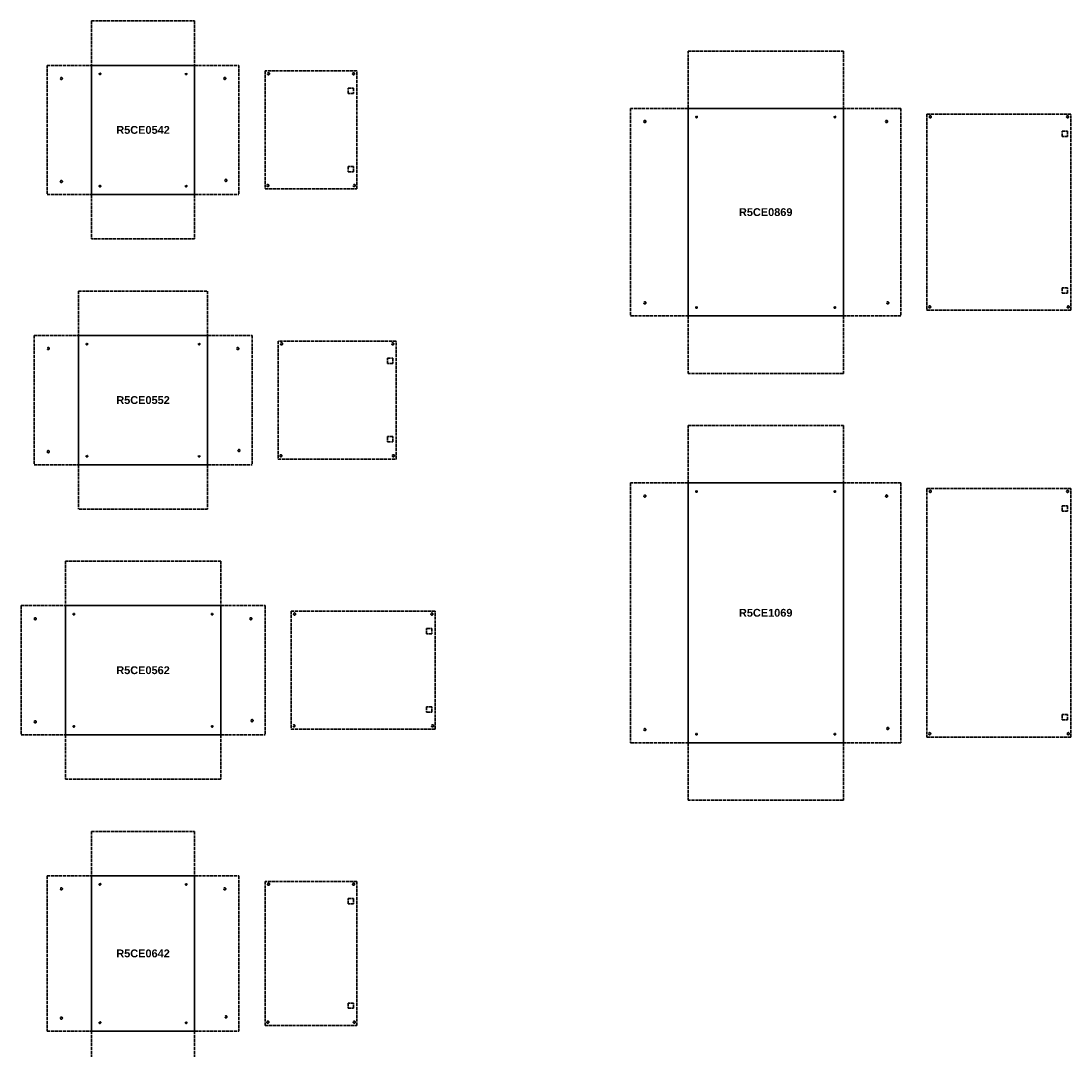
# Model space of a CAD drawing. Header units: millimetres. Extents: x 2560 to 26841, y -1711 to 16734.
# Tile 3 of 10: x 4661 to 8683, y 6425 to 10364. Entities that reach past the tile are written whole.
import ezdxf

# ---------------------------------------------------------------- set-up
doc = ezdxf.new("R2010")
doc.units = ezdxf.units.MM
doc.linetypes.add('ACAD_ISO02W100', pattern=[15, 12, -3])
doc.styles.get("Standard").update_dxf_attribs({"font": 'arial.ttf'})

# ---------------------------------------------------------------- blocks, each defined once
blk = doc.blocks.new('A$C11C00261')
at = {"linetype": 'ACAD_ISO02W100', "lineweight": 30}
for p, q in [((0, 20.4), (20.4, 20.4)), ((0, 0), (0, 20.4)), ((20.4, 0), (0, 0)), ((20.4, 20.4), (20.4, 0))]:
    blk.add_line(p, q, dxfattribs=at)

msp = doc.modelspace()

# ---------------------------------------------------------------- linework, layer by layer
at = {"linetype": 'ACAD_ISO02W100', "lineweight": 30}
for p, q in [((4930.9, 10363.9), (4930.9, 10193.9)), ((4930.9, 10363.9), (5325.9, 10363.9)), ((5325.9, 10363.9), (5325.9, 10193.9)), ((7216.2, 10248.9), (7811.2, 10248.9)), ((7216.2, 10028.9), (7216.2, 10248.9)), ((7811.2, 10248.9), (7811.2, 10028.9)), ((4760.9, 10193.9), (4760.9, 9698.9)), ((4760.9, 10193.9), (4930.9, 10193.9)), ((5325.9, 10193.9), (5495.9, 10193.9)), ((5495.9, 10193.9), (5495.9, 9698.9)), ((5947.9, 10172.4), (5595.9, 10172.4)), ((5595.9, 10172.4), (5595.9, 9720.4)), ((5947.9, 9720.4), (5947.9, 10172.4)), ((6996.2, 10028.9), (6996.2, 9233.9)), ((7216.2, 10028.9), (6996.2, 10028.9)), ((7811.2, 10028.9), (8031.2, 10028.9)), ((8031.2, 10028.9), (8031.2, 9233.9)), ((8683.2, 10007.4), (8131.2, 10007.4)), ((8131.2, 10007.4), (8131.2, 9255.4)), ((8683.2, 9255.4), (8683.2, 10007.4)), ((4760.9, 9698.9), (4930.9, 9698.9)), ((4930.9, 9698.9), (4930.9, 9528.9)), ((5325.9, 9698.9), (5495.9, 9698.9)), ((5325.9, 9698.9), (5325.9, 9528.9)), ((5595.9, 9720.4), (5947.9, 9720.4)), ((5325.9, 9528.9), (4930.9, 9528.9)), ((4880.9, 9328.9), (4880.9, 9158.9)), ((4880.9, 9328.9), (5375.9, 9328.9)), ((5375.9, 9328.9), (5375.9, 9158.9)), ((8131.2, 9255.4), (8683.2, 9255.4)), ((6996.2, 9233.9), (7216.2, 9233.9)), ((7216.2, 9233.9), (7216.2, 9013.9)), ((7811.2, 9233.9), (8031.2, 9233.9)), ((7811.2, 9233.9), (7811.2, 9013.9)), ((4710.9, 9158.9), (4710.9, 8663.9)), ((4710.9, 9158.9), (4880.9, 9158.9)), ((5375.9, 9158.9), (5545.9, 9158.9)), ((5545.9, 9158.9), (5545.9, 8663.9)), ((6097.9, 9137.4), (5645.9, 9137.4)), ((5645.9, 9137.4), (5645.9, 8685.4)), ((6097.9, 8685.4), (6097.9, 9137.4)), ((7811.2, 9013.9), (7216.2, 9013.9)), ((7216.2, 8813.9), (7811.2, 8813.9)), ((7216.2, 8593.9), (7216.2, 8813.9)), ((7811.2, 8813.9), (7811.2, 8593.9)), ((4710.9, 8663.9), (4880.9, 8663.9)), ((4880.9, 8663.9), (4880.9, 8493.9)), ((5375.9, 8663.9), (5545.9, 8663.9)), ((5375.9, 8663.9), (5375.9, 8493.9)), ((5645.9, 8685.4), (6097.9, 8685.4)), ((6996.2, 8593.9), (6996.2, 7598.9)), ((7216.2, 8593.9), (6996.2, 8593.9)), ((7811.2, 8593.9), (8031.2, 8593.9)), ((8031.2, 8593.9), (8031.2, 7598.9)), ((8683.2, 8572.4), (8131.2, 8572.4)), ((8131.2, 8572.4), (8131.2, 7620.4)), ((8683.2, 7620.4), (8683.2, 8572.4)), ((5375.9, 8493.9), (4880.9, 8493.9)), ((4830.9, 8293.9), (4830.9, 8123.9)), ((4830.9, 8293.9), (5425.9, 8293.9)), ((5425.9, 8293.9), (5425.9, 8123.9)), ((4660.9, 8123.9), (4660.9, 7628.9)), ((4660.9, 8123.9), (4830.9, 8123.9)), ((5425.9, 8123.9), (5595.9, 8123.9)), ((5595.9, 8123.9), (5595.9, 7628.9)), ((6247.9, 8102.4), (5695.9, 8102.4)), ((5695.9, 8102.4), (5695.9, 7650.4)), ((6247.9, 7650.4), (6247.9, 8102.4)), ((5695.9, 7650.4), (6247.9, 7650.4)), ((4660.9, 7628.9), (4830.9, 7628.9)), ((4830.9, 7628.9), (4830.9, 7458.9)), ((5425.9, 7628.9), (5595.9, 7628.9)), ((5425.9, 7628.9), (5425.9, 7458.9)), ((8131.2, 7620.4), (8683.2, 7620.4)), ((6996.2, 7598.9), (7216.2, 7598.9)), ((7216.2, 7598.9), (7216.2, 7378.9)), ((7811.2, 7598.9), (8031.2, 7598.9)), ((7811.2, 7598.9), (7811.2, 7378.9)), ((5425.9, 7458.9), (4830.9, 7458.9)), ((7811.2, 7378.9), (7216.2, 7378.9)), ((4930.9, 7258.9), (4930.9, 7088.9)), ((4930.9, 7258.9), (5325.9, 7258.9)), ((5325.9, 7258.9), (5325.9, 7088.9)), ((4760.9, 7088.9), (4760.9, 6493.9)), ((4760.9, 7088.9), (4930.9, 7088.9)), ((5325.9, 7088.9), (5495.9, 7088.9)), ((5495.9, 7088.9), (5495.9, 6493.9)), ((5947.9, 7067.4), (5595.9, 7067.4)), ((5595.9, 7067.4), (5595.9, 6515.4)), ((5947.9, 6515.4), (5947.9, 7067.4)), ((4760.9, 6493.9), (4930.9, 6493.9)), ((4930.9, 6493.9), (4930.9, 6323.9)), ((5325.9, 6493.9), (5495.9, 6493.9)), ((5325.9, 6493.9), (5325.9, 6323.9)), ((5595.9, 6515.4), (5947.9, 6515.4))]:
    msp.add_line(p, q, dxfattribs=at)
at = {"lineweight": 30}
for p, q in [((4930.9, 10193.9), (5325.9, 10193.9)), ((4930.9, 10193.9), (4930.9, 9698.9)), ((5325.9, 10193.9), (5325.9, 9698.9)), ((7216.2, 10028.9), (7811.2, 10028.9)), ((7216.2, 10028.9), (7216.2, 9233.9)), ((7811.2, 10028.9), (7811.2, 9233.9)), ((4930.9, 9698.9), (5325.9, 9698.9)), ((7216.2, 9233.9), (7811.2, 9233.9)), ((4880.9, 9158.9), (5375.9, 9158.9)), ((4880.9, 9158.9), (4880.9, 8663.9)), ((5375.9, 9158.9), (5375.9, 8663.9)), ((4880.9, 8663.9), (5375.9, 8663.9)), ((7216.2, 8593.9), (7811.2, 8593.9)), ((7216.2, 8593.9), (7216.2, 7598.9)), ((7811.2, 8593.9), (7811.2, 7598.9)), ((4830.9, 8123.9), (5425.9, 8123.9)), ((4830.9, 8123.9), (4830.9, 7628.9)), ((5425.9, 8123.9), (5425.9, 7628.9)), ((4830.9, 7628.9), (5425.9, 7628.9)), ((7216.2, 7598.9), (7811.2, 7598.9)), ((4930.9, 7088.9), (5325.9, 7088.9)), ((4930.9, 7088.9), (4930.9, 6493.9)), ((5325.9, 7088.9), (5325.9, 6493.9)), ((4930.9, 6493.9), (5325.9, 6493.9))]:
    msp.add_line(p, q, dxfattribs=at)
at = {"linetype": 'ACAD_ISO02W100', "lineweight": 30}
for centre, radius in [((4815.4, 10143.9), 4), ((4963.4, 10161.4), 3), ((5293.4, 10161.4), 3), ((5441.4, 10143.9), 4), ((5608.9, 10161.9), 4), ((5934.9, 10161.9), 4), ((7050.7, 9978.9), 4), ((7248.7, 9996.4), 3), ((7778.7, 9996.4), 3), ((7976.7, 9978.9), 4), ((8144.2, 9996.9), 4), ((8670.2, 9996.9), 4), ((4815.4, 9748.9), 4), ((4963.4, 9731.4), 3), ((5293.4, 9731.4), 3), ((5445.9, 9753.4), 4), ((5606.4, 9733.4), 4), ((5937.4, 9733.4), 4), ((7050.7, 9283.9), 4), ((7248.7, 9266.4), 3), ((7778.7, 9266.4), 3), ((7981.2, 9283.9), 4), ((8141.7, 9268.4), 4), ((8672.7, 9268.4), 4), ((5658.9, 9126.9), 4), ((6084.9, 9126.9), 4), ((4765.4, 9108.9), 4), ((4913.4, 9126.4), 3), ((5343.4, 9126.4), 3), ((5491.4, 9108.9), 4), ((4765.4, 8713.9), 4), ((4913.4, 8696.4), 3), ((5343.4, 8696.4), 3), ((5495.9, 8718.4), 4), ((5656.4, 8698.4), 4), ((6087.4, 8698.4), 4), ((7050.7, 8543.9), 4), ((7248.7, 8561.4), 3), ((7778.7, 8561.4), 3), ((7976.7, 8543.9), 4), ((8144.2, 8561.9), 4), ((8670.2, 8561.9), 4), ((4863.4, 8091.4), 3), ((5393.4, 8091.4), 3), ((5708.9, 8091.9), 4), ((6234.9, 8091.9), 4), ((4715.4, 8073.9), 4), ((5541.4, 8073.9), 4), ((4715.4, 7678.9), 4), ((5545.9, 7683.4), 4), ((4863.4, 7661.4), 3), ((5393.4, 7661.4), 3), ((5706.4, 7663.4), 4), ((6237.4, 7663.4), 4), ((7050.7, 7648.9), 4), ((7981.2, 7653.4), 4), ((7248.7, 7631.4), 3), ((7778.7, 7631.4), 3), ((8141.7, 7633.4), 4), ((8672.7, 7633.4), 4), ((4815.4, 7038.9), 4), ((4963.4, 7056.4), 3), ((5293.4, 7056.4), 3), ((5441.4, 7038.9), 4), ((5608.9, 7056.9), 4), ((5934.9, 7056.9), 4), ((4815.4, 6543.9), 4), ((4963.4, 6526.4), 3), ((5293.4, 6526.4), 3), ((5445.9, 6548.4), 4), ((5606.4, 6528.4), 4), ((5937.4, 6528.4), 4)]:
    msp.add_circle(centre, radius, dxfattribs=at)

# ---------------------------------------------------------------- block references
for p in [(5914.7, 10086.2), (8650, 9921.2), (6064.7, 9051.2), (8650, 8486.2), (6214.7, 8016.2), (5914.7, 6981.2)]:
    msp.add_blockref('A$C11C00261', p, dxfattribs=at)
at = {"linetype": 'ACAD_ISO02W100', "lineweight": 30, "xscale": -1, "rotation": 180}
for p in [(5914.7, 9806.6), (8650, 9341.6), (6064.7, 8771.6), (6214.7, 7736.6), (8650, 7706.6), (5914.7, 6601.6)]:
    msp.add_blockref('A$C11C00261', p, dxfattribs=at)

# ---------------------------------------------------------------- texts
at = {"linetype": 'ACAD_ISO02W100', "char_height": 30, "attachment_point": 5}
for s, insert in [('{\\f@Arial Unicode MS|b1|i0|c204|p34;R5\\f@Arial Unicode MS|b1|i0|c0|p34;CE\\f@Arial Unicode MS|b1|i0|c204|p34;0542}', (5128.4, 9946.4)), ('{\\f@Arial Unicode MS|b1|i0|c204|p34;R5\\f@Arial Unicode MS|b1|i0|c0|p34;CE\\f@Arial Unicode MS|b1|i0|c204|p34;0869}', (7513.7, 9631.4)), ('{\\f@Arial Unicode MS|b1|i0|c204|p34;R5\\f@Arial Unicode MS|b1|i0|c0|p34;CE\\f@Arial Unicode MS|b1|i0|c204|p34;0552}', (5128.4, 8911.4)), ('{\\f@Arial Unicode MS|b1|i0|c204|p34;R5\\f@Arial Unicode MS|b1|i0|c0|p34;CE\\f@Arial Unicode MS|b1|i0|c204|p34;1069}', (7513.7, 8096.4)), ('{\\f@Arial Unicode MS|b1|i0|c204|p34;R5\\f@Arial Unicode MS|b1|i0|c0|p34;CE\\f@Arial Unicode MS|b1|i0|c204|p34;0562}', (5128.4, 7876.4)), ('{\\f@Arial Unicode MS|b1|i0|c204|p34;R5\\f@Arial Unicode MS|b1|i0|c0|p34;CE\\f@Arial Unicode MS|b1|i0|c204|p34;0642}', (5128.4, 6791.4))]:
    msp.add_mtext_dynamic_manual_height_columns(s, width=205.915, gutter_width=12.5, heights=[0], dxfattribs=dict(at, insert=insert))

doc.saveas('drawing.dxf')
